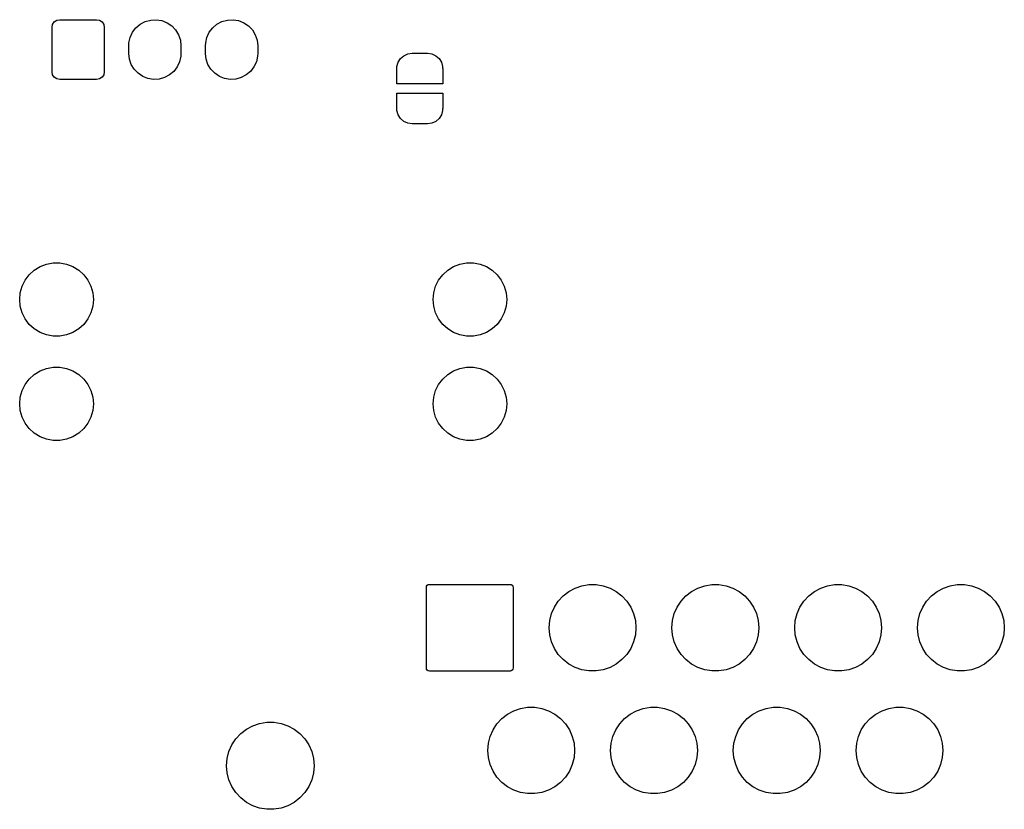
# Model space of a CAD drawing. Extents: x -30 to 247, y -88 to 102.
# Tile 3 of 12: x 8 to 40, y 8 to 33. Entities that reach past the tile are written whole.
import ezdxf

# ---------------------------------------------------------------- set-up
doc = ezdxf.new("R2010")
doc.units = 0
doc.layers.add('BLACK', color=7, linetype='CONTINUOUS')

msp = doc.modelspace()

# ---------------------------------------------------------------- linework, layer by layer
at = {"layer": 'BLACK', "linetype": 'CONTINUOUS'}
for p, q in [((9.1, 33.025), (9.11903, 33.1207)), ((9.11903, 33.1207), (9.17322, 33.2018)), ((9.17322, 33.2018), (9.25433, 33.256)), ((9.25433, 33.256), (9.35, 33.275)), ((9.35, 33.275), (10.55, 33.275)), ((10.55, 33.275), (10.6457, 33.256)), ((10.6457, 33.256), (10.7268, 33.2018)), ((10.7268, 33.2018), (10.781, 33.1207)), ((10.781, 33.1207), (10.8, 33.025)), ((11.8329, 33.0095), (11.973, 33.1285)), ((11.973, 33.1285), (12.1354, 33.2146)), ((12.1354, 33.2146), (12.3125, 33.2638)), ((12.3125, 33.2638), (12.496, 33.2738)), ((12.496, 33.2738), (12.6774, 33.244)), ((12.6774, 33.244), (12.8481, 33.176)), ((12.8481, 33.176), (13.0003, 33.0728)), ((13.0003, 33.0728), (13.1267, 32.9394)), ((14.3329, 33.0095), (14.473, 33.1285)), ((14.473, 33.1285), (14.6354, 33.2146)), ((14.6354, 33.2146), (14.8125, 33.2638)), ((14.8125, 33.2638), (14.996, 33.2738)), ((14.996, 33.2738), (15.1774, 33.244)), ((15.1774, 33.244), (15.3481, 33.176)), ((15.3481, 33.176), (15.5003, 33.0728)), ((15.5003, 33.0728), (15.6267, 32.9394)), ((9.1, 31.575), (9.1, 33.025)), ((10.8, 33.025), (10.8, 31.575)), ((11.6445, 32.6964), (11.7217, 32.8632)), ((11.7217, 32.8632), (11.8329, 33.0095)), ((13.1267, 32.9394), (13.2214, 32.7819)), ((13.2214, 32.7819), (13.2801, 32.6077)), ((14.1445, 32.6964), (14.2217, 32.8632)), ((14.2217, 32.8632), (14.3329, 33.0095)), ((15.6267, 32.9394), (15.7214, 32.7819)), ((15.7214, 32.7819), (15.7801, 32.6077)), ((11.6, 32.425), (11.605, 32.5169)), ((11.6, 32.175), (11.6, 32.425)), ((11.605, 32.5169), (11.6445, 32.6964)), ((13.2801, 32.6077), (13.3, 32.425)), ((13.3, 32.425), (13.3, 32.175)), ((14.1, 32.425), (14.105, 32.5169)), ((14.1, 32.175), (14.1, 32.425)), ((14.105, 32.5169), (14.1445, 32.6964)), ((15.7801, 32.6077), (15.8, 32.425)), ((15.8, 32.425), (15.8, 32.175)), ((11.6199, 31.9923), (11.6, 32.175)), ((13.295, 32.0831), (13.2555, 31.9036)), ((13.3, 32.175), (13.295, 32.0831)), ((14.1199, 31.9923), (14.1, 32.175)), ((15.795, 32.0831), (15.7555, 31.9036)), ((15.8, 32.175), (15.795, 32.0831)), ((20.4521, 32.0074), (20.5597, 32.1006)), ((20.5597, 32.1006), (20.6891, 32.1597)), ((20.6891, 32.1597), (20.83, 32.18)), ((20.83, 32.18), (21.33, 32.18)), ((21.33, 32.18), (21.4709, 32.1597)), ((21.4709, 32.1597), (21.6003, 32.1006)), ((21.6003, 32.1006), (21.7079, 32.0074)), ((11.6786, 31.8181), (11.6199, 31.9923)), ((11.7733, 31.6606), (11.6786, 31.8181)), ((13.2555, 31.9036), (13.1783, 31.7368)), ((14.1786, 31.8181), (14.1199, 31.9923)), ((14.2733, 31.6606), (14.1786, 31.8181)), ((15.7555, 31.9036), (15.6783, 31.7368)), ((20.3351, 31.7512), (20.3752, 31.8877)), ((20.3752, 31.8877), (20.4521, 32.0074)), ((21.7079, 32.0074), (21.7848, 31.8877)), ((21.7848, 31.8877), (21.8249, 31.7512)), ((9.11903, 31.4793), (9.1, 31.575)), ((9.17322, 31.3982), (9.11903, 31.4793)), ((10.781, 31.4793), (10.7268, 31.3982)), ((10.8, 31.575), (10.781, 31.4793)), ((11.8997, 31.5272), (11.7733, 31.6606)), ((12.0519, 31.424), (11.8997, 31.5272)), ((12.927, 31.4715), (12.7646, 31.3854)), ((13.0671, 31.5905), (12.927, 31.4715)), ((13.1783, 31.7368), (13.0671, 31.5905)), ((14.3997, 31.5272), (14.2733, 31.6606)), ((14.5519, 31.424), (14.3997, 31.5272)), ((15.427, 31.4715), (15.2646, 31.3854)), ((15.5671, 31.5905), (15.427, 31.4715)), ((15.6783, 31.7368), (15.5671, 31.5905)), ((20.33, 31.18), (20.33, 31.68)), ((20.33, 31.68), (20.3351, 31.68)), ((20.3351, 31.68), (20.3351, 31.7512)), ((21.8249, 31.7512), (21.8249, 31.68)), ((21.8249, 31.68), (21.83, 31.68)), ((21.83, 31.68), (21.83, 31.18)), ((9.25433, 31.344), (9.17322, 31.3982)), ((9.35, 31.325), (9.25433, 31.344)), ((10.55, 31.325), (9.35, 31.325)), ((10.6457, 31.344), (10.55, 31.325)), ((10.7268, 31.3982), (10.6457, 31.344)), ((12.2226, 31.356), (12.0519, 31.424)), ((12.404, 31.3262), (12.2226, 31.356)), ((12.5875, 31.3362), (12.404, 31.3262)), ((12.7646, 31.3854), (12.5875, 31.3362)), ((14.7226, 31.356), (14.5519, 31.424)), ((14.904, 31.3262), (14.7226, 31.356)), ((15.0875, 31.3362), (14.904, 31.3262)), ((15.2646, 31.3854), (15.0875, 31.3362)), ((21.83, 31.18), (20.33, 31.18)), ((20.33, 30.38), (20.33, 30.88)), ((20.33, 30.88), (21.83, 30.88)), ((21.83, 30.88), (21.83, 30.38)), ((20.3351, 30.38), (20.33, 30.38)), ((20.3351, 30.3088), (20.3351, 30.38)), ((20.3752, 30.1723), (20.3351, 30.3088)), ((20.4521, 30.0526), (20.3752, 30.1723)), ((21.7848, 30.1723), (21.7079, 30.0526)), ((21.8249, 30.3088), (21.7848, 30.1723)), ((21.83, 30.38), (21.8249, 30.38)), ((21.8249, 30.38), (21.8249, 30.3088)), ((20.5597, 29.9594), (20.4521, 30.0526)), ((20.6891, 29.9003), (20.5597, 29.9594)), ((20.83, 29.88), (20.6891, 29.9003)), ((21.33, 29.88), (20.83, 29.88)), ((21.4709, 29.9003), (21.33, 29.88)), ((21.6003, 29.9594), (21.4709, 29.9003)), ((21.7079, 30.0526), (21.6003, 29.9594)), ((8.9166, 25.3042), (9.13428, 25.3449)), ((9.13428, 25.3449), (9.35572, 25.3449)), ((9.35572, 25.3449), (9.5734, 25.3042)), ((22.3866, 25.3042), (22.6043, 25.3449)), ((22.6043, 25.3449), (22.8257, 25.3449)), ((22.8257, 25.3449), (23.0434, 25.3042)), ((8.35819, 24.9584), (8.52184, 25.1076)), ((8.52184, 25.1076), (8.71011, 25.2242)), ((8.71011, 25.2242), (8.9166, 25.3042)), ((9.5734, 25.3042), (9.77989, 25.2242)), ((9.77989, 25.2242), (9.96816, 25.1076)), ((9.96816, 25.1076), (10.1318, 24.9584)), ((21.8282, 24.9584), (21.9918, 25.1076)), ((21.9918, 25.1076), (22.1801, 25.2242)), ((22.1801, 25.2242), (22.3866, 25.3042)), ((23.0434, 25.3042), (23.2499, 25.2242)), ((23.2499, 25.2242), (23.4382, 25.1076)), ((23.4382, 25.1076), (23.6018, 24.9584)), ((8.12603, 24.5835), (8.22474, 24.7817)), ((8.22474, 24.7817), (8.35819, 24.9584)), ((10.1318, 24.9584), (10.2653, 24.7817)), ((10.2653, 24.7817), (10.364, 24.5835)), ((21.596, 24.5835), (21.6947, 24.7817)), ((21.6947, 24.7817), (21.8282, 24.9584)), ((23.6018, 24.9584), (23.7353, 24.7817)), ((23.7353, 24.7817), (23.834, 24.5835)), ((8.06543, 24.3705), (8.12603, 24.5835)), ((10.364, 24.5835), (10.4246, 24.3705)), ((21.5354, 24.3705), (21.596, 24.5835)), ((23.834, 24.5835), (23.8946, 24.3705)), ((8.045, 24.15), (8.06543, 24.3705)), ((8.06543, 23.9295), (8.045, 24.15)), ((10.4246, 24.3705), (10.445, 24.15)), ((10.445, 24.15), (10.4246, 23.9295)), ((21.515, 24.15), (21.5354, 24.3705)), ((21.5354, 23.9295), (21.515, 24.15)), ((23.8946, 24.3705), (23.915, 24.15)), ((23.915, 24.15), (23.8946, 23.9295)), ((8.12603, 23.7165), (8.06543, 23.9295)), ((10.4246, 23.9295), (10.364, 23.7165)), ((21.596, 23.7165), (21.5354, 23.9295)), ((23.8946, 23.9295), (23.834, 23.7165)), ((8.22474, 23.5183), (8.12603, 23.7165)), ((8.35819, 23.3416), (8.22474, 23.5183)), ((10.2653, 23.5183), (10.1318, 23.3416)), ((10.364, 23.7165), (10.2653, 23.5183)), ((21.6947, 23.5183), (21.596, 23.7165)), ((21.8282, 23.3416), (21.6947, 23.5183)), ((23.7353, 23.5183), (23.6018, 23.3416)), ((23.834, 23.7165), (23.7353, 23.5183)), ((8.52184, 23.1924), (8.35819, 23.3416)), ((8.71011, 23.0758), (8.52184, 23.1924)), ((9.96816, 23.1924), (9.77989, 23.0758)), ((10.1318, 23.3416), (9.96816, 23.1924)), ((21.9918, 23.1924), (21.8282, 23.3416)), ((22.1801, 23.0758), (21.9918, 23.1924)), ((23.4382, 23.1924), (23.2499, 23.0758)), ((23.6018, 23.3416), (23.4382, 23.1924)), ((8.9166, 22.9958), (8.71011, 23.0758)), ((9.13428, 22.9551), (8.9166, 22.9958)), ((9.35572, 22.9551), (9.13428, 22.9551)), ((9.5734, 22.9958), (9.35572, 22.9551)), ((9.77989, 23.0758), (9.5734, 22.9958)), ((22.3866, 22.9958), (22.1801, 23.0758)), ((22.6043, 22.9551), (22.3866, 22.9958)), ((22.8257, 22.9551), (22.6043, 22.9551)), ((23.0434, 22.9958), (22.8257, 22.9551)), ((23.2499, 23.0758), (23.0434, 22.9958)), ((8.52184, 21.7076), (8.71011, 21.8242)), ((8.71011, 21.8242), (8.9166, 21.9042)), ((8.9166, 21.9042), (9.13428, 21.9449)), ((9.13428, 21.9449), (9.35572, 21.9449)), ((9.35572, 21.9449), (9.5734, 21.9042)), ((9.5734, 21.9042), (9.77989, 21.8242)), ((9.77989, 21.8242), (9.96816, 21.7076)), ((21.9918, 21.7076), (22.1801, 21.8242)), ((22.1801, 21.8242), (22.3866, 21.9042)), ((22.3866, 21.9042), (22.6043, 21.9449)), ((22.6043, 21.9449), (22.8257, 21.9449)), ((22.8257, 21.9449), (23.0434, 21.9042)), ((23.0434, 21.9042), (23.2499, 21.8242)), ((23.2499, 21.8242), (23.4382, 21.7076)), ((8.22474, 21.3817), (8.35819, 21.5584)), ((8.35819, 21.5584), (8.52184, 21.7076)), ((9.96816, 21.7076), (10.1318, 21.5584)), ((10.1318, 21.5584), (10.2653, 21.3817)), ((21.6947, 21.3817), (21.8282, 21.5584)), ((21.8282, 21.5584), (21.9918, 21.7076)), ((23.4382, 21.7076), (23.6018, 21.5584)), ((23.6018, 21.5584), (23.7353, 21.3817)), ((8.06543, 20.9705), (8.12603, 21.1835)), ((8.12603, 21.1835), (8.22474, 21.3817)), ((10.2653, 21.3817), (10.364, 21.1835)), ((10.364, 21.1835), (10.4246, 20.9705)), ((21.5354, 20.9705), (21.596, 21.1835)), ((21.596, 21.1835), (21.6947, 21.3817)), ((23.7353, 21.3817), (23.834, 21.1835)), ((23.834, 21.1835), (23.8946, 20.9705)), ((8.045, 20.75), (8.06543, 20.9705)), ((10.4246, 20.9705), (10.445, 20.75)), ((21.515, 20.75), (21.5354, 20.9705)), ((23.8946, 20.9705), (23.915, 20.75)), ((8.06543, 20.5295), (8.045, 20.75)), ((10.445, 20.75), (10.4246, 20.5295)), ((21.5354, 20.5295), (21.515, 20.75)), ((23.915, 20.75), (23.8946, 20.5295)), ((8.12603, 20.3165), (8.06543, 20.5295)), ((8.22474, 20.1183), (8.12603, 20.3165)), ((10.364, 20.3165), (10.2653, 20.1183)), ((10.4246, 20.5295), (10.364, 20.3165)), ((21.596, 20.3165), (21.5354, 20.5295)), ((21.6947, 20.1183), (21.596, 20.3165)), ((23.834, 20.3165), (23.7353, 20.1183)), ((23.8946, 20.5295), (23.834, 20.3165)), ((8.35819, 19.9416), (8.22474, 20.1183)), ((8.52184, 19.7924), (8.35819, 19.9416)), ((10.1318, 19.9416), (9.96816, 19.7924)), ((10.2653, 20.1183), (10.1318, 19.9416)), ((21.8282, 19.9416), (21.6947, 20.1183)), ((21.9918, 19.7924), (21.8282, 19.9416)), ((23.6018, 19.9416), (23.4382, 19.7924)), ((23.7353, 20.1183), (23.6018, 19.9416)), ((8.71011, 19.6758), (8.52184, 19.7924)), ((8.9166, 19.5958), (8.71011, 19.6758)), ((9.13428, 19.5551), (8.9166, 19.5958)), ((9.5734, 19.5958), (9.35572, 19.5551)), ((9.77989, 19.6758), (9.5734, 19.5958)), ((9.96816, 19.7924), (9.77989, 19.6758)), ((22.1801, 19.6758), (21.9918, 19.7924)), ((22.3866, 19.5958), (22.1801, 19.6758)), ((22.6043, 19.5551), (22.3866, 19.5958)), ((23.0434, 19.5958), (22.8257, 19.5551)), ((23.2499, 19.6758), (23.0434, 19.5958)), ((23.4382, 19.7924), (23.2499, 19.6758)), ((9.35572, 19.5551), (9.13428, 19.5551)), ((22.8257, 19.5551), (22.6043, 19.5551)), ((21.2955, 14.7625), (21.3033, 14.8015)), ((21.2955, 12.1375), (21.2955, 14.7625)), ((21.3033, 14.8015), (21.3254, 14.8346)), ((21.3254, 14.8346), (21.3585, 14.8567)), ((21.3585, 14.8567), (21.3975, 14.8645)), ((21.3975, 14.8645), (24.0225, 14.8645)), ((24.0225, 14.8645), (24.0615, 14.8567)), ((24.0615, 14.8567), (24.0946, 14.8346)), ((24.0946, 14.8346), (24.1167, 14.8015)), ((24.1167, 14.8015), (24.1245, 14.7625)), ((24.1245, 14.7625), (24.1245, 12.1375)), ((26.1418, 14.7454), (26.3628, 14.8212)), ((26.3628, 14.8212), (26.5932, 14.8597)), ((26.5932, 14.8597), (26.8268, 14.8597)), ((26.8268, 14.8597), (27.0572, 14.8212)), ((27.0572, 14.8212), (27.2782, 14.7454)), ((30.1418, 14.7454), (30.3628, 14.8212)), ((30.3628, 14.8212), (30.5932, 14.8597)), ((30.5932, 14.8597), (30.8268, 14.8597)), ((30.8268, 14.8597), (31.0572, 14.8212)), ((31.0572, 14.8212), (31.2782, 14.7454)), ((34.1418, 14.7454), (34.3628, 14.8212)), ((34.3628, 14.8212), (34.5932, 14.8597)), ((34.5932, 14.8597), (34.8268, 14.8597)), ((34.8268, 14.8597), (35.0572, 14.8212)), ((35.0572, 14.8212), (35.2782, 14.7454)), ((38.1418, 14.7454), (38.3628, 14.8212)), ((38.3628, 14.8212), (38.5932, 14.8597)), ((38.5932, 14.8597), (38.8268, 14.8597)), ((38.8268, 14.8597), (39.0572, 14.8212)), ((39.0572, 14.8212), (39.2782, 14.7454)), ((25.5938, 14.3188), (25.752, 14.4907)), ((25.752, 14.4907), (25.9363, 14.6342)), ((25.9363, 14.6342), (26.1418, 14.7454)), ((27.2782, 14.7454), (27.4837, 14.6342)), ((27.4837, 14.6342), (27.668, 14.4907)), ((27.668, 14.4907), (27.8262, 14.3188)), ((29.5938, 14.3188), (29.752, 14.4907)), ((29.752, 14.4907), (29.9363, 14.6342)), ((29.9363, 14.6342), (30.1418, 14.7454)), ((31.2782, 14.7454), (31.4837, 14.6342)), ((31.4837, 14.6342), (31.668, 14.4907)), ((31.668, 14.4907), (31.8262, 14.3188)), ((33.5938, 14.3188), (33.752, 14.4907)), ((33.752, 14.4907), (33.9363, 14.6342)), ((33.9363, 14.6342), (34.1418, 14.7454)), ((35.2782, 14.7454), (35.4837, 14.6342)), ((35.4837, 14.6342), (35.668, 14.4907)), ((35.668, 14.4907), (35.8262, 14.3188)), ((37.5938, 14.3188), (37.752, 14.4907)), ((37.752, 14.4907), (37.9363, 14.6342)), ((37.9363, 14.6342), (38.1418, 14.7454)), ((39.2782, 14.7454), (39.4837, 14.6342)), ((39.4837, 14.6342), (39.668, 14.4907)), ((39.668, 14.4907), (39.8262, 14.3188)), ((25.3721, 13.9093), (25.466, 14.1232)), ((25.466, 14.1232), (25.5938, 14.3188)), ((27.8262, 14.3188), (27.954, 14.1232)), ((27.954, 14.1232), (28.0479, 13.9093)), ((29.3721, 13.9093), (29.466, 14.1232)), ((29.466, 14.1232), (29.5938, 14.3188)), ((31.8262, 14.3188), (31.954, 14.1232)), ((31.954, 14.1232), (32.0479, 13.9093)), ((33.3721, 13.9093), (33.466, 14.1232)), ((33.466, 14.1232), (33.5938, 14.3188)), ((35.8262, 14.3188), (35.954, 14.1232)), ((35.954, 14.1232), (36.0479, 13.9093)), ((37.3721, 13.9093), (37.466, 14.1232)), ((37.466, 14.1232), (37.5938, 14.3188)), ((39.8262, 14.3188), (39.954, 14.1232)), ((39.954, 14.1232), (40.0479, 13.9093)), ((25.3148, 13.6828), (25.3721, 13.9093)), ((28.0479, 13.9093), (28.1052, 13.6828)), ((29.3148, 13.6828), (29.3721, 13.9093)), ((32.0479, 13.9093), (32.1052, 13.6828)), ((33.3148, 13.6828), (33.3721, 13.9093)), ((36.0479, 13.9093), (36.1052, 13.6828)), ((37.3148, 13.6828), (37.3721, 13.9093)), ((40.0479, 13.9093), (40.1052, 13.6828)), ((25.2955, 13.45), (25.3148, 13.6828)), ((28.1052, 13.6828), (28.1245, 13.45)), ((29.2955, 13.45), (29.3148, 13.6828)), ((32.1052, 13.6828), (32.1245, 13.45)), ((33.2955, 13.45), (33.3148, 13.6828)), ((36.1052, 13.6828), (36.1245, 13.45)), ((37.2955, 13.45), (37.3148, 13.6828)), ((40.1052, 13.6828), (40.1245, 13.45)), ((25.3148, 13.2172), (25.2955, 13.45)), ((25.3721, 12.9907), (25.3148, 13.2172)), ((28.1052, 13.2172), (28.0479, 12.9907)), ((28.1245, 13.45), (28.1052, 13.2172)), ((29.3148, 13.2172), (29.2955, 13.45)), ((29.3721, 12.9907), (29.3148, 13.2172)), ((32.1052, 13.2172), (32.0479, 12.9907)), ((32.1245, 13.45), (32.1052, 13.2172)), ((33.3148, 13.2172), (33.2955, 13.45)), ((33.3721, 12.9907), (33.3148, 13.2172)), ((36.1052, 13.2172), (36.0479, 12.9907)), ((36.1245, 13.45), (36.1052, 13.2172)), ((37.3148, 13.2172), (37.2955, 13.45)), ((37.3721, 12.9907), (37.3148, 13.2172)), ((40.1052, 13.2172), (40.0479, 12.9907)), ((40.1245, 13.45), (40.1052, 13.2172)), ((25.466, 12.7768), (25.3721, 12.9907)), ((28.0479, 12.9907), (27.954, 12.7768)), ((29.466, 12.7768), (29.3721, 12.9907)), ((32.0479, 12.9907), (31.954, 12.7768)), ((33.466, 12.7768), (33.3721, 12.9907)), ((36.0479, 12.9907), (35.954, 12.7768)), ((37.466, 12.7768), (37.3721, 12.9907)), ((40.0479, 12.9907), (39.954, 12.7768)), ((25.5938, 12.5812), (25.466, 12.7768)), ((25.752, 12.4093), (25.5938, 12.5812)), ((27.8262, 12.5812), (27.668, 12.4093)), ((27.954, 12.7768), (27.8262, 12.5812)), ((29.5938, 12.5812), (29.466, 12.7768)), ((29.752, 12.4093), (29.5938, 12.5812)), ((31.8262, 12.5812), (31.668, 12.4093)), ((31.954, 12.7768), (31.8262, 12.5812)), ((33.5938, 12.5812), (33.466, 12.7768)), ((33.752, 12.4093), (33.5938, 12.5812)), ((35.8262, 12.5812), (35.668, 12.4093)), ((35.954, 12.7768), (35.8262, 12.5812)), ((37.5938, 12.5812), (37.466, 12.7768)), ((37.752, 12.4093), (37.5938, 12.5812)), ((39.8262, 12.5812), (39.668, 12.4093)), ((39.954, 12.7768), (39.8262, 12.5812)), ((25.9363, 12.2658), (25.752, 12.4093)), ((26.1418, 12.1546), (25.9363, 12.2658)), ((27.4837, 12.2658), (27.2782, 12.1546)), ((27.668, 12.4093), (27.4837, 12.2658)), ((29.9363, 12.2658), (29.752, 12.4093)), ((30.1418, 12.1546), (29.9363, 12.2658)), ((31.4837, 12.2658), (31.2782, 12.1546)), ((31.668, 12.4093), (31.4837, 12.2658)), ((33.9363, 12.2658), (33.752, 12.4093)), ((34.1418, 12.1546), (33.9363, 12.2658)), ((35.4837, 12.2658), (35.2782, 12.1546)), ((35.668, 12.4093), (35.4837, 12.2658)), ((37.9363, 12.2658), (37.752, 12.4093)), ((38.1418, 12.1546), (37.9363, 12.2658)), ((39.4837, 12.2658), (39.2782, 12.1546)), ((39.668, 12.4093), (39.4837, 12.2658)), ((21.3033, 12.0985), (21.2955, 12.1375)), ((21.3254, 12.0654), (21.3033, 12.0985)), ((21.3585, 12.0433), (21.3254, 12.0654)), ((21.3975, 12.0355), (21.3585, 12.0433)), ((24.0225, 12.0355), (21.3975, 12.0355)), ((24.0615, 12.0433), (24.0225, 12.0355)), ((24.0946, 12.0654), (24.0615, 12.0433)), ((24.1167, 12.0985), (24.0946, 12.0654)), ((24.1245, 12.1375), (24.1167, 12.0985)), ((26.3628, 12.0788), (26.1418, 12.1546)), ((26.5932, 12.0403), (26.3628, 12.0788)), ((26.8268, 12.0403), (26.5932, 12.0403)), ((27.0572, 12.0788), (26.8268, 12.0403)), ((27.2782, 12.1546), (27.0572, 12.0788)), ((30.3628, 12.0788), (30.1418, 12.1546)), ((30.5932, 12.0403), (30.3628, 12.0788)), ((30.8268, 12.0403), (30.5932, 12.0403)), ((31.0572, 12.0788), (30.8268, 12.0403)), ((31.2782, 12.1546), (31.0572, 12.0788)), ((34.3628, 12.0788), (34.1418, 12.1546)), ((34.5932, 12.0403), (34.3628, 12.0788)), ((34.8268, 12.0403), (34.5932, 12.0403)), ((35.0572, 12.0788), (34.8268, 12.0403)), ((35.2782, 12.1546), (35.0572, 12.0788)), ((38.3628, 12.0788), (38.1418, 12.1546)), ((38.5932, 12.0403), (38.3628, 12.0788)), ((38.8268, 12.0403), (38.5932, 12.0403)), ((39.0572, 12.0788), (38.8268, 12.0403)), ((39.2782, 12.1546), (39.0572, 12.0788)), ((23.752, 10.4907), (23.9363, 10.6342)), ((23.9363, 10.6342), (24.1418, 10.7454)), ((24.1418, 10.7454), (24.3628, 10.8212)), ((24.3628, 10.8212), (24.5932, 10.8597)), ((24.5932, 10.8597), (24.8268, 10.8597)), ((24.8268, 10.8597), (25.0572, 10.8212)), ((25.0572, 10.8212), (25.2782, 10.7454)), ((25.2782, 10.7454), (25.4837, 10.6342)), ((25.4837, 10.6342), (25.668, 10.4907)), ((27.752, 10.4907), (27.9363, 10.6342)), ((27.9363, 10.6342), (28.1418, 10.7454)), ((28.1418, 10.7454), (28.3628, 10.8212)), ((28.3628, 10.8212), (28.5932, 10.8597)), ((28.5932, 10.8597), (28.8268, 10.8597)), ((28.8268, 10.8597), (29.0572, 10.8212)), ((29.0572, 10.8212), (29.2782, 10.7454)), ((29.2782, 10.7454), (29.4837, 10.6342)), ((29.4837, 10.6342), (29.668, 10.4907)), ((31.752, 10.4907), (31.9363, 10.6342)), ((31.9363, 10.6342), (32.1418, 10.7454)), ((32.1418, 10.7454), (32.3628, 10.8212)), ((32.3628, 10.8212), (32.5932, 10.8597)), ((32.5932, 10.8597), (32.8268, 10.8597)), ((32.8268, 10.8597), (33.0572, 10.8212)), ((33.0572, 10.8212), (33.2782, 10.7454)), ((33.2782, 10.7454), (33.4837, 10.6342)), ((33.4837, 10.6342), (33.668, 10.4907)), ((35.752, 10.4907), (35.9363, 10.6342)), ((35.9363, 10.6342), (36.1418, 10.7454)), ((36.1418, 10.7454), (36.3628, 10.8212)), ((36.3628, 10.8212), (36.5932, 10.8597)), ((36.5932, 10.8597), (36.8268, 10.8597)), ((36.8268, 10.8597), (37.0572, 10.8212)), ((37.0572, 10.8212), (37.2782, 10.7454)), ((37.2782, 10.7454), (37.4837, 10.6342)), ((37.4837, 10.6342), (37.668, 10.4907)), ((15.6376, 10.255), (15.8602, 10.3314)), ((15.8602, 10.3314), (16.0923, 10.3701)), ((16.0923, 10.3701), (16.3277, 10.3701)), ((16.3277, 10.3701), (16.5598, 10.3314)), ((16.5598, 10.3314), (16.7824, 10.255)), ((23.466, 10.1232), (23.5938, 10.3188)), ((23.5938, 10.3188), (23.752, 10.4907)), ((25.668, 10.4907), (25.8262, 10.3188)), ((25.8262, 10.3188), (25.954, 10.1232)), ((27.466, 10.1232), (27.5938, 10.3188)), ((27.5938, 10.3188), (27.752, 10.4907)), ((29.668, 10.4907), (29.8262, 10.3188)), ((29.8262, 10.3188), (29.954, 10.1232)), ((31.466, 10.1232), (31.5938, 10.3188)), ((31.5938, 10.3188), (31.752, 10.4907)), ((33.668, 10.4907), (33.8262, 10.3188)), ((33.8262, 10.3188), (33.954, 10.1232)), ((35.466, 10.1232), (35.5938, 10.3188)), ((35.5938, 10.3188), (35.752, 10.4907)), ((37.668, 10.4907), (37.8262, 10.3188)), ((37.8262, 10.3188), (37.954, 10.1232)), ((15.0855, 9.82525), (15.2449, 9.99841)), ((15.2449, 9.99841), (15.4306, 10.143)), ((15.4306, 10.143), (15.6376, 10.255)), ((16.7824, 10.255), (16.9894, 10.143)), ((16.9894, 10.143), (17.1751, 9.99841)), ((17.1751, 9.99841), (17.3345, 9.82525)), ((23.3721, 9.90929), (23.466, 10.1232)), ((25.954, 10.1232), (26.0479, 9.90929)), ((27.3721, 9.90929), (27.466, 10.1232)), ((29.954, 10.1232), (30.0479, 9.90929)), ((31.3721, 9.90929), (31.466, 10.1232)), ((33.954, 10.1232), (34.0479, 9.90929)), ((35.3721, 9.90929), (35.466, 10.1232)), ((37.954, 10.1232), (38.0479, 9.90929)), ((14.8622, 9.4127), (14.9567, 9.62822)), ((14.9567, 9.62822), (15.0855, 9.82525)), ((17.3345, 9.82525), (17.4632, 9.62822)), ((17.4632, 9.62822), (17.5578, 9.4127)), ((23.2955, 9.45), (23.3148, 9.68282)), ((23.3148, 9.68282), (23.3721, 9.90929)), ((26.0479, 9.90929), (26.1052, 9.68282)), ((26.1052, 9.68282), (26.1245, 9.45)), ((27.2955, 9.45), (27.3148, 9.68282)), ((27.3148, 9.68282), (27.3721, 9.90929)), ((30.0479, 9.90929), (30.1052, 9.68282)), ((30.1052, 9.68282), (30.1245, 9.45)), ((31.2955, 9.45), (31.3148, 9.68282)), ((31.3148, 9.68282), (31.3721, 9.90929)), ((34.0479, 9.90929), (34.1052, 9.68282)), ((34.1052, 9.68282), (34.1245, 9.45)), ((35.2955, 9.45), (35.3148, 9.68282)), ((35.3148, 9.68282), (35.3721, 9.90929)), ((38.0479, 9.90929), (38.1052, 9.68282)), ((38.1052, 9.68282), (38.1245, 9.45)), ((14.8044, 9.18455), (14.8622, 9.4127)), ((17.5578, 9.4127), (17.6156, 9.18455)), ((23.3148, 9.21718), (23.2955, 9.45)), ((26.1245, 9.45), (26.1052, 9.21718)), ((27.3148, 9.21718), (27.2955, 9.45)), ((30.1245, 9.45), (30.1052, 9.21718)), ((31.3148, 9.21718), (31.2955, 9.45)), ((34.1245, 9.45), (34.1052, 9.21718)), ((35.3148, 9.21718), (35.2955, 9.45)), ((38.1245, 9.45), (38.1052, 9.21718)), ((14.785, 8.95), (14.8044, 9.18455)), ((17.6156, 9.18455), (17.635, 8.95)), ((23.3721, 8.99071), (23.3148, 9.21718)), ((23.466, 8.77677), (23.3721, 8.99071)), ((26.0479, 8.99071), (25.954, 8.77677)), ((26.1052, 9.21718), (26.0479, 8.99071)), ((27.3721, 8.99071), (27.3148, 9.21718)), ((27.466, 8.77677), (27.3721, 8.99071)), ((30.0479, 8.99071), (29.954, 8.77677)), ((30.1052, 9.21718), (30.0479, 8.99071)), ((31.3721, 8.99071), (31.3148, 9.21718)), ((31.466, 8.77677), (31.3721, 8.99071)), ((34.0479, 8.99071), (33.954, 8.77677)), ((34.1052, 9.21718), (34.0479, 8.99071)), ((35.3721, 8.99071), (35.3148, 9.21718)), ((35.466, 8.77677), (35.3721, 8.99071)), ((38.0479, 8.99071), (37.954, 8.77677)), ((38.1052, 9.21718), (38.0479, 8.99071)), ((14.8044, 8.71545), (14.785, 8.95)), ((14.8622, 8.4873), (14.8044, 8.71545)), ((17.6156, 8.71545), (17.5578, 8.4873)), ((17.635, 8.95), (17.6156, 8.71545)), ((23.5938, 8.5812), (23.466, 8.77677)), ((25.954, 8.77677), (25.8262, 8.5812)), ((27.5938, 8.5812), (27.466, 8.77677)), ((29.954, 8.77677), (29.8262, 8.5812)), ((31.5938, 8.5812), (31.466, 8.77677)), ((33.954, 8.77677), (33.8262, 8.5812)), ((35.5938, 8.5812), (35.466, 8.77677)), ((37.954, 8.77677), (37.8262, 8.5812)), ((14.9567, 8.27177), (14.8622, 8.4873)), ((17.5578, 8.4873), (17.4632, 8.27177)), ((23.752, 8.40932), (23.5938, 8.5812)), ((23.9363, 8.26583), (23.752, 8.40932)), ((25.668, 8.40932), (25.4837, 8.26583)), ((25.8262, 8.5812), (25.668, 8.40932)), ((27.752, 8.40932), (27.5938, 8.5812)), ((27.9363, 8.26583), (27.752, 8.40932)), ((29.668, 8.40932), (29.4837, 8.26583)), ((29.8262, 8.5812), (29.668, 8.40932)), ((31.752, 8.40932), (31.5938, 8.5812)), ((31.9363, 8.26583), (31.752, 8.40932)), ((33.668, 8.40932), (33.4837, 8.26583)), ((33.8262, 8.5812), (33.668, 8.40932)), ((35.752, 8.40932), (35.5938, 8.5812)), ((35.9363, 8.26583), (35.752, 8.40932)), ((37.668, 8.40932), (37.4837, 8.26583)), ((37.8262, 8.5812), (37.668, 8.40932)), ((15.0855, 8.07475), (14.9567, 8.27177)), ((15.2449, 7.90159), (15.0855, 8.07475)), ((17.3345, 8.07475), (17.1751, 7.90159)), ((17.4632, 8.27177), (17.3345, 8.07475)), ((24.1418, 8.15464), (23.9363, 8.26583)), ((24.3628, 8.07878), (24.1418, 8.15464)), ((24.5932, 8.04033), (24.3628, 8.07878)), ((24.8268, 8.04033), (24.5932, 8.04033)), ((25.0572, 8.07878), (24.8268, 8.04033)), ((25.2782, 8.15464), (25.0572, 8.07878)), ((25.4837, 8.26583), (25.2782, 8.15464)), ((28.1418, 8.15464), (27.9363, 8.26583)), ((28.3628, 8.07878), (28.1418, 8.15464)), ((28.5932, 8.04033), (28.3628, 8.07878)), ((28.8268, 8.04033), (28.5932, 8.04033)), ((29.0572, 8.07878), (28.8268, 8.04033)), ((29.2782, 8.15464), (29.0572, 8.07878)), ((29.4837, 8.26583), (29.2782, 8.15464)), ((32.1418, 8.15464), (31.9363, 8.26583)), ((32.3628, 8.07878), (32.1418, 8.15464)), ((32.5932, 8.04033), (32.3628, 8.07878)), ((32.8268, 8.04033), (32.5932, 8.04033)), ((33.0572, 8.07878), (32.8268, 8.04033)), ((33.2782, 8.15464), (33.0572, 8.07878)), ((33.4837, 8.26583), (33.2782, 8.15464)), ((36.1418, 8.15464), (35.9363, 8.26583)), ((36.3628, 8.07878), (36.1418, 8.15464)), ((36.5932, 8.04033), (36.3628, 8.07878)), ((36.8268, 8.04033), (36.5932, 8.04033)), ((37.0572, 8.07878), (36.8268, 8.04033)), ((37.2782, 8.15464), (37.0572, 8.07878)), ((37.4837, 8.26583), (37.2782, 8.15464)), ((15.4306, 7.75704), (15.2449, 7.90159)), ((15.6376, 7.64502), (15.4306, 7.75704)), ((16.9894, 7.75704), (16.7824, 7.64502)), ((17.1751, 7.90159), (16.9894, 7.75704)), ((15.8602, 7.5686), (15.6376, 7.64502)), ((16.0923, 7.52987), (15.8602, 7.5686)), ((16.3277, 7.52987), (16.0923, 7.52987)), ((16.5598, 7.5686), (16.3277, 7.52987)), ((16.7824, 7.64502), (16.5598, 7.5686))]:
    msp.add_line(p, q, dxfattribs=at)

doc.saveas('drawing.dxf')
